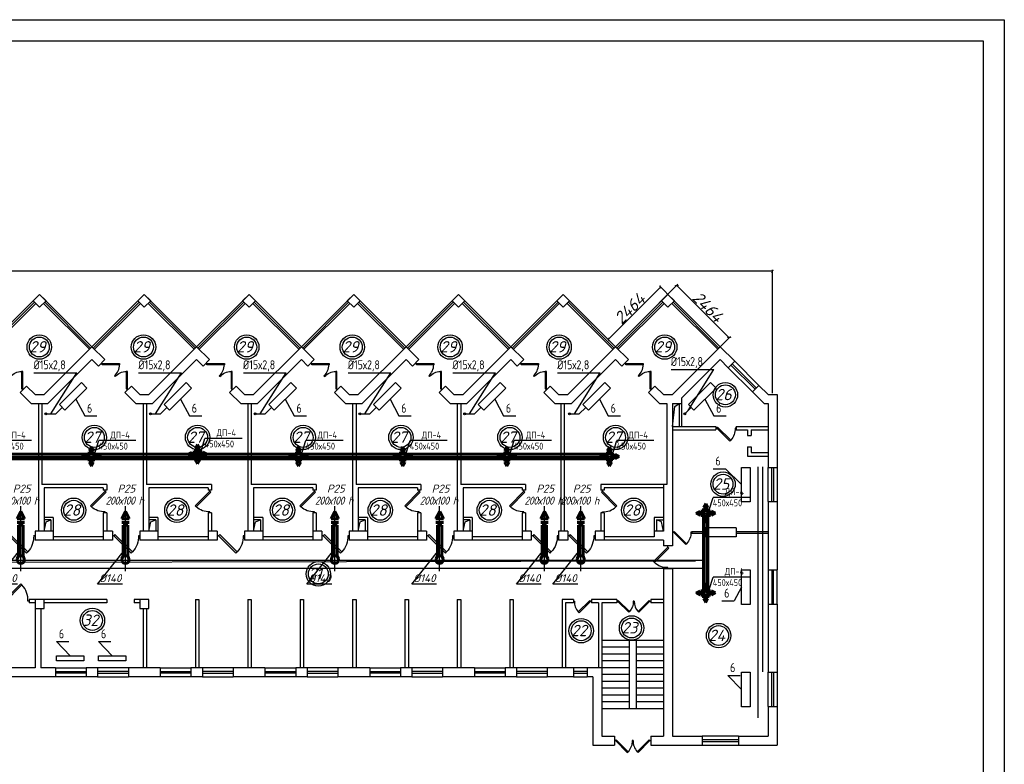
# Model space of a CAD drawing. Header units: millimetres. Extents: x -256102 to 524524, y 9862 to 69256.
# Tile 8 of 33: x -141616 to -108854, y 44482 to 69256. Entities that reach past the tile are written whole.
import ezdxf

# ---------------------------------------------------------------- set-up
doc = ezdxf.new("R2010")
doc.units = ezdxf.units.MM
for name, color, linetype, lineweight in [('Вспомогательные', 8, 'Continuous', 25), ('Размер', 8, 'Continuous', 25), ('Текст', 7, 'Continuous', 13)]:
    doc.layers.add(name, color=color, linetype=linetype, lineweight=lineweight)
doc.layers.add('желтые', color=2, linetype='Continuous')
doc.layers.add('Слой1', color=7, linetype='Continuous')
doc.styles.add('GOST 2.304', font='CS_Gost2304.shx')
doc.styles.get("Standard").update_dxf_attribs({"font": 'isocpeui.ttf'})
doc.styles.add('ГОСТ', font='isocpeur.ttf', dxfattribs={"oblique": 15})
doc.styles.add('Текст', font='cs_gost2304.shx', dxfattribs={"width": 0.8, "height": 3})
doc.dimstyles.new('ISO-25', dxfattribs={"dimtxt": 400, "dimasz": 100, "dimexe": 50, "dimexo": 50, "dimgap": 20, "dimtad": 1, "dimdec": 0, "dimtxsty": 'Standard', "dimblk": 'ARCHTICK', "dimcen": 20, "dimclrd": 1, "dimclre": 1, "dimadec": 0, "dimazin": 0, "dimtfac": 1, "dimtdec": 0, "dimtmove": 0, "dimatfit": 3, "dimldrblk": 'ARCHTICK', "dimfxl": 1, "dimarcsym": 0})

# ---------------------------------------------------------------- blocks, each defined once
blk = doc.blocks.new('jfgjhsdf')
blk.add_hatch(color=1).paths.add_polyline_path([(-593, 731), (-637, 687), (0, 50), (44, 94)])
at = {"color": 1}
for p, q in [((0, 1000), (0, 950)), ((0, 50), (0, 0))]:
    blk.add_line(p, q, dxfattribs=at)
blk.add_lwpolyline([(0, 50), (-637, 687), (-593, 731), (44, 94), (0, 50)], dxfattribs=at)
blk.add_arc((-33, 130), 821, 87.662, 132.9147, dxfattribs=at)
blk = doc.blocks.new('_ArchTick')
at = {"color": 0, "linetype": 'ByBlock', "const_width": 0.15}
blk.add_lwpolyline([(-0.5, -0.5), (0.5, 0.5)], dxfattribs=at)
blk = doc.blocks.new('*D9')
at = {"color": 1, "lineweight": -2, "transparency": 16777216}
for p, q in [((-120334, 59830), (-119712, 60453)), ((-119747, 60417), (-118005, 58675)), ((-118592, 58088), (-117969, 58710))]:
    blk.add_line(p, q, dxfattribs=at)
at = {"layer": 'Defpoints', "color": 0, "transparency": 16777216}
for p in [(-120370, 59795), (-118005, 58675), (-118627, 58052)]:
    blk.add_point(p, dxfattribs=at)
at = {"color": 1, "lineweight": -2, "transparency": 16777216, "xscale": 100, "yscale": 100, "zscale": 100}
for p, rotation in [((-119747, 60417), 135.000000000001), ((-118005, 58675), 315.000000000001)]:
    blk.add_blockref('_ArchTick', p, dxfattribs=dict(at, rotation=rotation))
at = {"color": 0, "transparency": 16777216, "insert": (-118720, 59702), "char_height": 400, "attachment_point": 5, "rotation": 315}
blk.add_mtext('2464', dxfattribs=at)
blk = doc.blocks.new('*D10')
at = {"color": 1, "lineweight": -2, "transparency": 16777216}
for p, q in [((-120291, 60361), (-122033, 58619)), ((-119868, 59938), (-120327, 60396)), ((-121611, 58196), (-122069, 58654))]:
    blk.add_line(p, q, dxfattribs=at)
at = {"layer": 'Defpoints', "color": 0, "transparency": 16777216}
for p in [(-119833, 59903), (-122033, 58619), (-121575, 58160)]:
    blk.add_point(p, dxfattribs=at)
at = {"color": 1, "lineweight": -2, "transparency": 16777216, "xscale": 100, "yscale": 100, "zscale": 100}
for p, rotation in [((-120291, 60361), 45), ((-122033, 58619), 225)]:
    blk.add_blockref('_ArchTick', p, dxfattribs=dict(at, rotation=rotation))
at = {"color": 0, "transparency": 16777216, "insert": (-121318, 59645), "char_height": 400, "attachment_point": 5, "rotation": 45}
blk.add_mtext('2464', dxfattribs=at)
blk = doc.blocks.new('*D19')
at = {"color": 1, "lineweight": -2, "transparency": 16777216}
for p, q in [((-182617, 56275), (-182617, 60934)), ((-116563, 60884), (-182617, 60884)), ((-116563, 56834), (-116563, 60934))]:
    blk.add_line(p, q, dxfattribs=at)
at = {"layer": 'Defpoints', "color": 0, "transparency": 16777216}
for p in [(-182617, 60884), (-116563, 56784), (-182617, 56225)]:
    blk.add_point(p, dxfattribs=at)
at = {"color": 1, "lineweight": -2, "transparency": 16777216, "xscale": 100, "yscale": 100, "zscale": 100, "rotation": 180}
blk.add_blockref('_ArchTick', (-182617, 60884), dxfattribs=at)
at = {"color": 1, "lineweight": -2, "transparency": 16777216, "xscale": 100, "yscale": 100, "zscale": 100}
blk.add_blockref('_ArchTick', (-116563, 60884), dxfattribs=at)
at = {"color": 0, "transparency": 16777216, "insert": (-149590, 61104), "char_height": 400, "attachment_point": 5}
blk.add_mtext('66054', dxfattribs=at)
blk = doc.blocks.new('ОВ1')
for p, q in [((-4744, 65038), (-4744, 66898)), ((-5971, 63476), (-4844, 64904)), ((-4744, 64053), (-4744, 65053)), ((-4880, 63476), (-5971, 63476))]:
    blk.add_line(p, q)
at = {"color": 7, "lineweight": 60}
for p, q in [((-4844, 64720), (-4899, 64597)), ((-4899, 64497), (-4899, 64597)), ((-4589, 64597), (-4644, 64720)), ((-4589, 64497), (-4589, 64597))]:
    blk.add_line(p, q, dxfattribs=at)
blk.add_arc((-4744, 64553), 165, 199.7875, 340.2136, dxfattribs=at)
at = {"layer": 'Слой1', "lineweight": 60}
for p, q in [((-4904, 66346), (-4742, 66670)), ((-4580, 66346), (-4742, 66670)), ((-4580, 66346), (-4904, 66346)), ((-4580, 66185), (-4904, 66185)), ((-4844, 64720), (-4844, 66070)), ((-4844, 66070), (-4644, 66070)), ((-4644, 64720), (-4644, 66070)), ((-4844, 64720), (-4644, 64720))]:
    blk.add_line(p, q, dxfattribs=at)
at = {"layer": 'Размер', "color": 2, "lineweight": -3, "insert": (-4789, 67146), "char_height": 350, "attachment_point": 5, "style": 'ГОСТ'}
blk.add_mtext('{\\W0.9;\\T0.9;200х100 h}', dxfattribs=at)
at = {"layer": 'Текст', "color": 2, "linetype": 'Continuous', "lineweight": 25, "char_height": 350, "attachment_point": 5, "style": 'ГОСТ'}
for s, insert in [('Р25', (-4703, 67674)), ('%%C140', (-5411, 63740))]:
    blk.add_mtext(s, dxfattribs=dict(at, insert=insert))
blk = doc.blocks.new('Решетка')
blk.add_line((-11674, -105678), (-11500, -105129))
at = {"layer": 'желтые', "color": 2, "lineweight": 53}
for p, q in [((-11924, -105578), (-11824, -105404)), ((-11824, -105404), (-11724, -105578)), ((-12248, -105828), (-12074, -105728)), ((-12074, -105928), (-12248, -105828)), ((-12074, -105728), (-12074, -105928)), ((-11724, -105578), (-11924, -105578)), ((-11574, -105728), (-11574, -105928)), ((-11400, -105828), (-11574, -105728)), ((-11574, -105928), (-11400, -105828)), ((-11724, -106078), (-11924, -106078)), ((-11924, -106078), (-11824, -106252)), ((-11824, -106252), (-11724, -106078))]:
    blk.add_line(p, q, dxfattribs=at)
at = {"layer": 'желтые', "color": 8}
blk.add_line((-9872, -105129), (-11500, -105129), dxfattribs=at)
at = {"layer": 'желтые', "color": 251}
for p, q in [((-12074, -105828), (-11574, -105828)), ((-11824, -105678), (-11824, -105578))]:
    blk.add_line(p, q, dxfattribs=at)
at = {"layer": 'желтые', "color": 8, "lineweight": 60}
for p, q in [((-11674, -105678), (-11974, -105678)), ((-11974, -105678), (-11974, -105978)), ((-11674, -105978), (-11674, -105678)), ((-11974, -105978), (-11674, -105978))]:
    blk.add_line(p, q, dxfattribs=at)
at = {"layer": 'Слой1', "lineweight": 50}
blk.add_circle((-11824, -105828), 100, dxfattribs=at)
at = {"layer": 'Текст', "style": 'GOST 2.304'}
for s, p in [('ДП-4', (-10988, -105031)), ('450х450', (-11512, -105521))]:
    blk.add_text(s, height=300, dxfattribs=at).set_placement(p)

msp = doc.modelspace()

# ---------------------------------------------------------------- hatches: boundary and pattern name
h = msp.add_hatch(color=256)
h.dxf.hatch_style = 1
edge = h.paths.add_edge_path()
edge.add_arc((-140748, 56144.1), 32.8, 0, 360)
h = msp.add_hatch(color=256)
h.dxf.hatch_style = 1
edge = h.paths.add_edge_path()
edge.add_arc((-137263.5, 56144.1), 32.8, 0, 360)
h = msp.add_hatch(color=256)
h.dxf.hatch_style = 1
edge = h.paths.add_edge_path()
edge.add_arc((-133779, 56144.1), 32.8, 0, 360)
h = msp.add_hatch(color=256)
h.dxf.hatch_style = 1
edge = h.paths.add_edge_path()
edge.add_arc((-130294.5, 56144.1), 32.8, 0, 360)
h = msp.add_hatch(color=256)
h.dxf.hatch_style = 1
edge = h.paths.add_edge_path()
edge.add_arc((-126810, 56144.1), 32.8, 0, 360)
h = msp.add_hatch(color=256)
h.dxf.hatch_style = 1
edge = h.paths.add_edge_path()
edge.add_arc((-123325.5, 56144.1), 32.8, 0, 360)
h = msp.add_hatch(color=256)
h.dxf.hatch_style = 1
edge = h.paths.add_edge_path()
edge.add_arc((-119485.7, 56144.1), 32.8, 0, 360)

# ---------------------------------------------------------------- linework, layer by layer
for p, q in [((-142696.6, 58374.7), (-140954.3, 60116.9)), ((-139212.1, 58374.7), (-140954.3, 60116.9)), ((-139212.1, 58374.7), (-137469.8, 60116.9)), ((-135727.6, 58374.7), (-137469.8, 60116.9)), ((-135727.6, 58374.7), (-133985.3, 60116.9)), ((-132243.1, 58374.7), (-133985.3, 60116.9)), ((-132243.1, 58374.7), (-130500.8, 60116.9)), ((-128758.6, 58374.7), (-130500.8, 60116.9)), ((-128758.6, 58374.7), (-127016.3, 60116.9)), ((-125274.1, 58374.7), (-127016.3, 60116.9)), ((-125274.1, 58374.7), (-123531.8, 60116.9)), ((-121789.6, 58374.7), (-123531.8, 60116.9)), ((-121789.6, 58374.7), (-120047.3, 60116.9)), ((-118305.1, 58374.7), (-120047.3, 60116.9)), ((-142696.6, 54720.4), (-121991.2, 54720.4)), ((-118789.6, 52833.3), (-118789.6, 50182.7)), ((-181451.2, 51123.6), (-119131.3, 51248.4)), ((-120198.8, 48602.9), (-122244.1, 48602.9)), ((-121335.1, 48602.9), (-121335.1, 46330.4)), ((-121107.8, 48602.9), (-121107.8, 46330.4)), ((-121335.1, 48375.7), (-122244.1, 48375.7)), ((-120198.8, 48375.7), (-121107.8, 48375.7)), ((-121335.1, 48148.4), (-122244.1, 48148.4)), ((-121335.1, 47921.2), (-122244.1, 47921.2)), ((-120198.8, 48148.4), (-121107.8, 48148.4)), ((-120198.8, 47921.2), (-121107.8, 47921.2)), ((-121335.1, 47693.9), (-122244.1, 47693.9)), ((-120198.8, 47693.9), (-121107.8, 47693.9)), ((-121335.1, 47466.7), (-122244.1, 47466.7)), ((-121335.1, 47239.4), (-122244.1, 47239.4)), ((-120198.8, 47466.7), (-121107.8, 47466.7)), ((-120198.8, 47239.4), (-121107.8, 47239.4)), ((-121335.1, 47012.2), (-122244.1, 47012.2)), ((-120198.8, 47012.2), (-121107.8, 47012.2)), ((-121335.1, 46784.9), (-122244.1, 46784.9)), ((-121335.1, 46557.7), (-122244.1, 46557.7)), ((-120198.8, 46784.9), (-121107.8, 46784.9)), ((-120198.8, 46557.7), (-121107.8, 46557.7)), ((-120198.8, 46330.4), (-122244.1, 46330.4))]:
    msp.add_line(p, q)
at = {"color": 1}
for p, q in [((-142653.7, 58331.8), (-141125.7, 59859.8)), ((-142610.9, 58289), (-141082.9, 59817)), ((-139297.8, 58289), (-140825.8, 59817)), ((-139254.9, 58331.8), (-140782.9, 59859.8)), ((-139169.2, 58331.8), (-137641.2, 59859.8)), ((-139126.4, 58289), (-137598.4, 59817)), ((-135813.3, 58289), (-137341.3, 59817)), ((-135770.4, 58331.8), (-137298.4, 59859.8)), ((-135684.7, 58331.8), (-134156.7, 59859.8)), ((-135641.9, 58289), (-134113.9, 59817)), ((-132328.8, 58289), (-133856.8, 59817)), ((-132285.9, 58331.8), (-133813.9, 59859.8)), ((-132200.2, 58331.8), (-130672.2, 59859.8)), ((-132157.4, 58289), (-130629.4, 59817)), ((-128844.3, 58289), (-130372.3, 59817)), ((-128801.4, 58331.8), (-130329.4, 59859.8)), ((-128715.7, 58331.8), (-127187.7, 59859.8)), ((-128672.9, 58289), (-127144.9, 59817)), ((-125359.8, 58289), (-126887.8, 59817)), ((-125316.9, 58331.8), (-126844.9, 59859.8)), ((-125231.2, 58331.8), (-123703.2, 59859.8)), ((-125188.4, 58289), (-123660.4, 59817)), ((-121875.3, 58289), (-123403.3, 59817)), ((-121832.4, 58331.8), (-123360.4, 59859.8)), ((-121746.7, 58331.8), (-120218.7, 59859.8)), ((-121703.9, 58289), (-120175.9, 59817)), ((-118390.8, 58289), (-119918.8, 59817)), ((-118347.9, 58331.8), (-119875.9, 59859.8)), ((-118037.3, 57678.4), (-117233.8, 56874.9)), ((-117951.6, 57764.1), (-117148.1, 56960.6)), ((-117105.3, 57003.5), (-117908.7, 57806.9)), ((-117019.6, 57089.2), (-117823, 57892.6)), ((-116714.3, 53223.7), (-116714.3, 54359.9)), ((-116593.1, 53223.7), (-116593.1, 54359.9)), ((-116532.5, 54359.9), (-116532.5, 53223.7)), ((-116411.3, 54359.9), (-116411.3, 53223.7)), ((-119252, 52231.4), (-118835.3, 52231.4)), ((-119252, 52231.4), (-119252, 52170.8)), ((-119252, 52170.8), (-118835.3, 52170.8)), ((-117774.8, 52231.4), (-116714.3, 52231.4)), ((-117774.8, 52170.8), (-116714.3, 52170.8)), ((-116714.3, 50951.2), (-116714.3, 49814.9)), ((-116593.1, 50951.2), (-116593.1, 49814.9)), ((-116532.5, 49814.9), (-116532.5, 50951.2)), ((-116411.3, 49814.9), (-116411.3, 50951.2)), ((-140424.1, 47693.9), (-139401.5, 47693.9)), ((-140424.1, 47572.7), (-139401.5, 47572.7)), ((-139401.5, 47512.1), (-140424.1, 47512.1)), ((-138000.1, 47693.9), (-139022.7, 47693.9)), ((-138000.1, 47572.7), (-139022.7, 47572.7)), ((-139022.7, 47512.1), (-138000.1, 47512.1)), ((-136939.6, 47693.9), (-135917, 47693.9)), ((-136939.6, 47572.7), (-135917, 47572.7)), ((-135917, 47512.1), (-136939.6, 47512.1)), ((-134515.6, 47693.9), (-135538.2, 47693.9)), ((-134515.6, 47572.7), (-135538.2, 47572.7)), ((-135538.2, 47512.1), (-134515.6, 47512.1)), ((-133455.1, 47693.9), (-132432.5, 47693.9)), ((-133455.1, 47572.7), (-132432.5, 47572.7)), ((-132432.5, 47512.1), (-133455.1, 47512.1)), ((-131031.1, 47693.9), (-132053.7, 47693.9)), ((-131031.1, 47572.7), (-132053.7, 47572.7)), ((-132053.7, 47512.1), (-131031.1, 47512.1)), ((-129970.6, 47693.9), (-128948, 47693.9)), ((-129970.6, 47572.7), (-128948, 47572.7)), ((-128948, 47512.1), (-129970.6, 47512.1)), ((-127546.6, 47693.9), (-128569.2, 47693.9)), ((-127546.6, 47572.7), (-128569.2, 47572.7)), ((-128569.2, 47512.1), (-127546.6, 47512.1)), ((-126486.1, 47693.9), (-125463.5, 47693.9)), ((-126486.1, 47572.7), (-125463.5, 47572.7)), ((-125463.5, 47512.1), (-126486.1, 47512.1)), ((-124062.1, 47693.9), (-125084.7, 47693.9)), ((-124062.1, 47572.7), (-125084.7, 47572.7)), ((-125084.7, 47512.1), (-124062.1, 47512.1)), ((-122736.5, 47693.9), (-123191, 47693.9)), ((-122736.5, 47572.7), (-123191, 47572.7)), ((-123191, 47512.1), (-122736.5, 47512.1)), ((-116714.3, 46406.2), (-116714.3, 47542.4)), ((-116593.1, 46406.2), (-116593.1, 47542.4)), ((-116532.5, 47542.4), (-116532.5, 46406.2)), ((-116411.3, 47542.4), (-116411.3, 46406.2)), ((-139401.5, 47390.9), (-140424.1, 47390.9)), ((-139022.7, 47390.9), (-138000.1, 47390.9)), ((-135917, 47390.9), (-136939.6, 47390.9)), ((-135538.2, 47390.9), (-134515.6, 47390.9)), ((-132432.5, 47390.9), (-133455.1, 47390.9)), ((-132053.7, 47390.9), (-131031.1, 47390.9)), ((-128948, 47390.9), (-129970.6, 47390.9)), ((-128569.2, 47390.9), (-127546.6, 47390.9)), ((-125463.5, 47390.9), (-126486.1, 47390.9)), ((-125084.7, 47390.9), (-124062.1, 47390.9)), ((-123191, 47390.9), (-122736.5, 47390.9)), ((-117699.1, 45421.4), (-118911.1, 45421.4)), ((-117699.1, 45300.2), (-118911.1, 45300.2)), ((-118911.1, 45239.6), (-117699.1, 45239.6)), ((-118911.1, 45118.4), (-117699.1, 45118.4))]:
    msp.add_line(p, q, dxfattribs=at)
at = {"lineweight": 30}
for p, q in [((-140802.8, 56783.9), (-139212.1, 58374.7)), ((-138783.6, 57946.2), (-139212.1, 58374.7)), ((-137318.3, 56783.9), (-135727.6, 58374.7)), ((-135299.1, 57946.2), (-135727.6, 58374.7)), ((-133833.8, 56783.9), (-132243.1, 58374.7)), ((-131814.6, 57946.2), (-132243.1, 58374.7)), ((-130349.3, 56783.9), (-128758.6, 58374.7)), ((-128330.1, 57946.2), (-128758.6, 58374.7)), ((-126864.8, 56783.9), (-125274.1, 58374.7)), ((-124845.6, 57946.2), (-125274.1, 58374.7)), ((-123380.3, 56783.9), (-121789.6, 58374.7)), ((-121361.1, 57946.2), (-121789.6, 58374.7)), ((-119895.8, 56783.9), (-118305.1, 58374.7)), ((-117823, 57892.6), (-118305.1, 58374.7)), ((-140677.3, 56480.9), (-139212.1, 57946.2)), ((-138997.8, 57731.9), (-139212.1, 57946.2)), ((-138997.8, 57731.9), (-138783.6, 57946.2)), ((-137192.8, 56480.9), (-135727.6, 57946.2)), ((-135513.3, 57731.9), (-135727.6, 57946.2)), ((-135513.3, 57731.9), (-135299.1, 57946.2)), ((-133708.3, 56480.9), (-132243.1, 57946.2)), ((-132028.8, 57731.9), (-132243.1, 57946.2)), ((-132028.8, 57731.9), (-131814.6, 57946.2)), ((-130223.8, 56480.9), (-128758.6, 57946.2)), ((-128544.3, 57731.9), (-128758.6, 57946.2)), ((-128544.3, 57731.9), (-128330.1, 57946.2)), ((-126739.3, 56480.9), (-125274.1, 57946.2)), ((-125059.8, 57731.9), (-125274.1, 57946.2)), ((-125059.8, 57731.9), (-124845.6, 57946.2)), ((-123254.8, 56480.9), (-121789.6, 57946.2)), ((-121575.3, 57731.9), (-121789.6, 57946.2)), ((-121575.3, 57731.9), (-121361.1, 57946.2)), ((-119592.8, 56658.4), (-118305.1, 57946.2)), ((-118037.3, 57678.4), (-118305.1, 57946.2)), ((-118037.3, 57678.4), (-117823, 57892.6)), ((-141598.5, 56848.1), (-141384.3, 57062.4)), ((-141105.8, 56783.9), (-141384.3, 57062.4)), ((-138114, 56848.1), (-137899.8, 57062.4)), ((-137621.3, 56783.9), (-137899.8, 57062.4)), ((-134629.5, 56848.1), (-134415.3, 57062.4)), ((-134136.8, 56783.9), (-134415.3, 57062.4)), ((-131145, 56848.1), (-130930.8, 57062.4)), ((-130652.3, 56783.9), (-130930.8, 57062.4)), ((-127660.5, 56848.1), (-127446.3, 57062.4)), ((-127167.8, 56783.9), (-127446.3, 57062.4)), ((-124176, 56848.1), (-123961.8, 57062.4)), ((-123683.3, 56783.9), (-123961.8, 57062.4)), ((-120691.5, 56848.1), (-120477.3, 57062.4)), ((-120198.8, 56783.9), (-120477.3, 57062.4)), ((-117233.8, 56874.9), (-117019.6, 57089.2)), ((-116714.3, 56783.9), (-117019.6, 57089.2)), ((-141231.3, 56480.9), (-141598.5, 56848.1)), ((-141105.8, 56783.9), (-140802.8, 56783.9)), ((-137746.8, 56480.9), (-138114, 56848.1)), ((-137621.3, 56783.9), (-137318.3, 56783.9)), ((-134262.3, 56480.9), (-134629.5, 56848.1)), ((-134136.8, 56783.9), (-133833.8, 56783.9)), ((-130777.8, 56480.9), (-131145, 56848.1)), ((-130652.3, 56783.9), (-130349.3, 56783.9)), ((-127293.3, 56480.9), (-127660.5, 56848.1)), ((-127167.8, 56783.9), (-126864.8, 56783.9)), ((-123808.8, 56480.9), (-124176, 56848.1)), ((-123683.3, 56783.9), (-123380.3, 56783.9)), ((-120324.3, 56480.9), (-120691.5, 56848.1)), ((-120198.8, 56783.9), (-119895.8, 56783.9)), ((-116839.8, 56480.9), (-117233.8, 56874.9)), ((-116714.3, 56783.9), (-116411.3, 56783.9)), ((-116411.3, 56783.9), (-116411.3, 54359.9)), ((-141231.3, 56480.9), (-140677.3, 56480.9)), ((-140992.2, 56480.9), (-140992.2, 52238.9)), ((-140878.6, 56480.9), (-140878.6, 53791.8)), ((-140418.7, 56144.1), (-140204.5, 56358.4)), ((-137746.8, 56480.9), (-137192.8, 56480.9)), ((-137507.7, 56480.9), (-137507.7, 52238.9)), ((-137394.1, 56480.9), (-137394.1, 53791.8)), ((-136934.2, 56144.1), (-136720, 56358.4)), ((-134262.3, 56480.9), (-133708.3, 56480.9)), ((-134023.2, 56480.9), (-134023.2, 52238.9)), ((-133909.6, 56480.9), (-133909.6, 53791.8)), ((-133449.7, 56144.1), (-133235.5, 56358.4)), ((-130777.8, 56480.9), (-130223.8, 56480.9)), ((-130538.7, 56480.9), (-130538.7, 52238.9)), ((-130425.1, 56480.9), (-130425.1, 53791.8)), ((-129965.2, 56144.1), (-129751, 56358.4)), ((-127293.3, 56480.9), (-126739.3, 56480.9)), ((-127054.2, 56480.9), (-127054.2, 52238.9)), ((-126940.6, 56480.9), (-126940.6, 53791.8)), ((-126480.7, 56144.1), (-126266.5, 56358.4)), ((-123808.8, 56480.9), (-123254.8, 56480.9)), ((-123607.6, 56480.9), (-123607.6, 52238.9)), ((-123494, 56480.9), (-123494, 52238.9)), ((-122996.2, 56144.1), (-122782, 56358.4)), ((-120324.3, 56480.9), (-120085.2, 56480.9)), ((-120085.2, 56480.9), (-120085.2, 53791.8)), ((-119895.8, 56480.9), (-119895.8, 51746.6)), ((-119895.8, 56480.9), (-119592.8, 56480.9)), ((-119668.6, 56480.9), (-119668.6, 55723.4)), ((-119592.8, 56658.4), (-119592.8, 55723.4)), ((-119485.7, 56144.1), (-119271.5, 56358.4)), ((-116839.8, 56480.9), (-116714.3, 56480.9)), ((-116714.3, 56480.9), (-116714.3, 54359.9)), ((-140748, 56144.1), (-140418.7, 56144.1)), ((-137263.5, 56144.1), (-136934.2, 56144.1)), ((-133779, 56144.1), (-133449.7, 56144.1)), ((-130294.5, 56144.1), (-129965.2, 56144.1)), ((-126810, 56144.1), (-126480.7, 56144.1)), ((-123325.5, 56144.1), (-122996.2, 56144.1)), ((-119895.8, 55723.4), (-118456.6, 55723.4)), ((-118456.6, 55723.4), (-118456.6, 55609.8)), ((-117774.8, 55723.4), (-116714.3, 55723.4)), ((-117774.8, 55723.4), (-117774.8, 55609.8)), ((-119895.8, 55609.8), (-118456.6, 55609.8)), ((-117774.8, 55609.8), (-117396.1, 55609.8)), ((-117396.1, 55609.8), (-117396.1, 55420.4)), ((-117396.1, 55420.4), (-117282.5, 55420.4)), ((-117282.5, 55609.8), (-116714.3, 55609.8)), ((-117282.5, 55609.8), (-117282.5, 55420.4)), ((-117396.1, 55041.7), (-117396.1, 54738.7)), ((-117396.1, 55041.7), (-117282.5, 55041.7)), ((-117282.5, 55041.7), (-117282.5, 54852.3)), ((-117396.1, 54738.7), (-116714.3, 54738.7)), ((-117282.5, 54852.3), (-116714.3, 54852.3)), ((-117058.8, 54377.5), (-117058.8, 46025.7)), ((-116898.5, 54377.5), (-116898.5, 47560)), ((-116714.3, 54359.9), (-116411.3, 54359.9)), ((-138719.7, 53791.8), (-140878.6, 53791.8)), ((-138719.7, 53791.8), (-138719.7, 53602.4)), ((-135235.2, 53791.8), (-137394.1, 53791.8)), ((-135235.2, 53791.8), (-135235.2, 53602.4)), ((-131750.7, 53791.8), (-133909.6, 53791.8)), ((-131750.7, 53791.8), (-131750.7, 53602.4)), ((-128266.2, 53791.8), (-130425.1, 53791.8)), ((-128266.2, 53791.8), (-128266.2, 53602.4)), ((-124781.7, 53791.8), (-126940.6, 53791.8)), ((-124781.7, 53791.8), (-124781.7, 53602.4)), ((-122282, 53791.8), (-122282, 53602.4)), ((-120085.2, 53791.8), (-122282, 53791.8)), ((-120198.8, 53791.8), (-120198.8, 52238.9)), ((-140802.8, 53678.2), (-140802.8, 52238.9)), ((-138833.3, 53678.2), (-140802.8, 53678.2)), ((-138833.3, 53678.2), (-138833.3, 53602.4)), ((-138719.7, 53602.4), (-138833.3, 53602.4)), ((-137318.3, 53678.2), (-137318.3, 52238.9)), ((-135348.8, 53678.2), (-137318.3, 53678.2)), ((-135348.8, 53678.2), (-135348.8, 53602.4)), ((-135235.2, 53602.4), (-135348.8, 53602.4)), ((-133833.8, 53678.2), (-133833.8, 52238.9)), ((-131864.3, 53678.2), (-133833.8, 53678.2)), ((-131864.3, 53678.2), (-131864.3, 53602.4)), ((-131750.7, 53602.4), (-131864.3, 53602.4)), ((-128379.8, 53678.2), (-130349.3, 53678.2)), ((-130349.3, 53678.2), (-130349.3, 52238.9)), ((-128379.8, 53678.2), (-128379.8, 53602.4)), ((-128266.2, 53602.4), (-128379.8, 53602.4)), ((-126864.8, 53678.2), (-126864.8, 52238.9)), ((-124895.3, 53678.2), (-126864.8, 53678.2)), ((-124895.3, 53678.2), (-124895.3, 53602.4)), ((-124781.7, 53602.4), (-124895.3, 53602.4)), ((-122168.3, 53602.4), (-122282, 53602.4)), ((-122168.3, 53678.2), (-122168.3, 53602.4)), ((-120198.8, 53678.2), (-122168.3, 53678.2)), ((-116714.3, 53223.7), (-116714.3, 50951.2)), ((-116714.3, 53223.7), (-116411.3, 53223.7)), ((-116411.3, 53223.7), (-116411.3, 50951.2)), ((-138833.3, 52844.9), (-138833.3, 51935.9)), ((-138719.7, 52844.9), (-138833.3, 52844.9)), ((-138719.7, 52844.9), (-138719.7, 52238.9)), ((-135348.8, 52844.9), (-135348.8, 51935.9)), ((-135235.2, 52844.9), (-135348.8, 52844.9)), ((-135235.2, 52844.9), (-135235.2, 52238.9)), ((-131864.3, 52844.9), (-131864.3, 51935.9)), ((-131750.7, 52844.9), (-131864.3, 52844.9)), ((-131750.7, 52844.9), (-131750.7, 52238.9)), ((-128266.2, 52844.9), (-128379.8, 52844.9)), ((-128379.8, 52844.9), (-128379.8, 51935.9)), ((-128266.2, 52844.9), (-128266.2, 52238.9)), ((-124895.3, 52844.9), (-124895.3, 51935.9)), ((-124781.7, 52844.9), (-124895.3, 52844.9)), ((-124781.7, 52844.9), (-124781.7, 52238.9)), ((-122168.3, 52844.9), (-122282, 52844.9)), ((-122282, 52844.9), (-122282, 52238.9)), ((-122168.3, 52844.9), (-122168.3, 51935.9)), ((-140499.8, 52693.4), (-140802.8, 52693.4)), ((-140575.6, 52617.7), (-140802.8, 52617.7)), ((-140575.6, 52617.7), (-140575.6, 52238.9)), ((-140499.8, 52693.4), (-140499.8, 51935.9)), ((-137015.3, 52693.4), (-137318.3, 52693.4)), ((-137091.1, 52617.7), (-137318.3, 52617.7)), ((-137091.1, 52617.7), (-137091.1, 52238.9)), ((-137015.3, 52693.4), (-137015.3, 51935.9)), ((-133530.8, 52693.4), (-133833.8, 52693.4)), ((-133606.6, 52617.7), (-133833.8, 52617.7)), ((-133606.6, 52617.7), (-133606.6, 52238.9)), ((-133530.8, 52693.4), (-133530.8, 51935.9)), ((-130046.3, 52693.4), (-130349.3, 52693.4)), ((-130122.1, 52617.7), (-130349.3, 52617.7)), ((-130122.1, 52617.7), (-130122.1, 52238.9)), ((-130046.3, 52693.4), (-130046.3, 51935.9)), ((-126561.8, 52693.4), (-126864.8, 52693.4)), ((-126637.6, 52617.7), (-126864.8, 52617.7)), ((-126637.6, 52617.7), (-126637.6, 52238.9)), ((-126561.8, 52693.4), (-126561.8, 51935.9)), ((-120198.8, 52693.4), (-120501.8, 52693.4)), ((-120501.8, 52693.4), (-120501.8, 52049.6)), ((-120426.1, 52617.7), (-120198.8, 52617.7)), ((-120426.1, 52617.7), (-120426.1, 52238.9)), ((-141105.8, 52238.9), (-141105.8, 51935.9)), ((-140499.8, 52238.9), (-141105.8, 52238.9)), ((-138530.3, 52238.9), (-138833.3, 52238.9)), ((-138530.3, 52238.9), (-138530.3, 51935.9)), ((-137621.3, 52238.9), (-137621.3, 51935.9)), ((-137015.3, 52238.9), (-137621.3, 52238.9)), ((-135045.8, 52238.9), (-135348.8, 52238.9)), ((-135045.8, 52238.9), (-135045.8, 51935.9)), ((-134136.8, 52238.9), (-134136.8, 51935.9)), ((-133530.8, 52238.9), (-134136.8, 52238.9)), ((-131561.3, 52238.9), (-131864.3, 52238.9)), ((-131561.3, 52238.9), (-131561.3, 51935.9)), ((-130046.3, 52238.9), (-130652.3, 52238.9)), ((-130652.3, 52238.9), (-130652.3, 51935.9)), ((-128076.8, 52238.9), (-128379.8, 52238.9)), ((-128076.8, 52238.9), (-128076.8, 51935.9)), ((-127167.8, 52238.9), (-127167.8, 51935.9)), ((-126561.8, 52238.9), (-127167.8, 52238.9)), ((-124592.3, 52238.9), (-124895.3, 52238.9)), ((-124592.3, 52238.9), (-124592.3, 51935.9)), ((-123380.3, 52238.9), (-123683.3, 52238.9)), ((-123683.3, 52238.9), (-123683.3, 51935.9)), ((-123380.3, 52238.9), (-123380.3, 51935.9)), ((-122168.3, 52238.9), (-122471.3, 52238.9)), ((-122471.3, 52238.9), (-122471.3, 51935.9)), ((-120198.8, 52238.9), (-120501.8, 52238.9)), ((-118835.3, 52352.6), (-118835.3, 52049.6)), ((-117774.8, 52352.6), (-118835.3, 52352.6)), ((-117774.8, 52352.6), (-117774.8, 52049.6)), ((-138530.3, 51935.9), (-141105.8, 51935.9)), ((-138833.3, 52049.6), (-140499.8, 52049.6)), ((-135045.8, 51935.9), (-137621.3, 51935.9)), ((-135348.8, 52049.6), (-137015.3, 52049.6)), ((-131561.3, 51935.9), (-134136.8, 51935.9)), ((-131864.3, 52049.6), (-133530.8, 52049.6)), ((-128076.8, 51935.9), (-130652.3, 51935.9)), ((-128379.8, 52049.6), (-130046.3, 52049.6)), ((-124592.3, 51935.9), (-127167.8, 51935.9)), ((-124895.3, 52049.6), (-126561.8, 52049.6)), ((-123380.3, 51935.9), (-123683.3, 51935.9)), ((-120198.8, 51935.9), (-122471.3, 51935.9)), ((-120501.8, 52049.6), (-122168.3, 52049.6)), ((-120198.8, 51935.9), (-120198.8, 51746.6)), ((-117774.8, 52049.6), (-118835.3, 52049.6)), ((-119895.8, 51746.6), (-120198.8, 51746.6)), ((-157522.7, 51272.4), (-118865.3, 51272.4)), ((-180781.4, 51005.4), (-118865.3, 51005.4)), ((-120198.8, 50989.1), (-120198.8, 45421.4)), ((-119895.8, 50989.1), (-120198.8, 50989.1)), ((-119895.8, 50989.1), (-119895.8, 45421.4)), ((-116714.3, 50951.2), (-116411.3, 50951.2)), ((-138719.7, 49966.4), (-141295.2, 49966.4)), ((-141105.8, 49852.8), (-141295.2, 49852.8)), ((-138719.7, 49852.8), (-140802.8, 49852.8)), ((-137318.3, 49966.4), (-137810.7, 49966.4)), ((-137621.3, 49852.8), (-137810.7, 49852.8)), ((-135765.5, 49966.4), (-135765.5, 47693.9)), ((-135765.5, 49966.4), (-135651.8, 49966.4)), ((-135651.8, 49966.4), (-135651.8, 47693.9)), ((-134023.2, 49966.4), (-133909.6, 49966.4)), ((-134023.2, 49966.4), (-134023.2, 47693.9)), ((-133909.6, 49966.4), (-133909.6, 47693.9)), ((-132281, 49966.4), (-132281, 47693.9)), ((-132281, 49966.4), (-132167.3, 49966.4)), ((-132167.3, 49966.4), (-132167.3, 47693.9)), ((-130538.7, 49966.4), (-130538.7, 47693.9)), ((-130538.7, 49966.4), (-130425.1, 49966.4)), ((-130425.1, 49966.4), (-130425.1, 47693.9)), ((-128796.5, 49966.4), (-128682.8, 49966.4)), ((-128796.5, 49966.4), (-128796.5, 47693.9)), ((-128682.8, 49966.4), (-128682.8, 47693.9)), ((-127054.2, 49966.4), (-127054.2, 47693.9)), ((-127054.2, 49966.4), (-126940.6, 49966.4)), ((-126940.6, 49966.4), (-126940.6, 47693.9)), ((-125312, 49966.4), (-125198.3, 49966.4)), ((-125312, 49966.4), (-125312, 47693.9)), ((-125198.3, 49966.4), (-125198.3, 47693.9)), ((-123569.7, 49966.4), (-123569.7, 47693.9)), ((-123191, 49966.4), (-123569.7, 49966.4)), ((-123456.1, 49852.8), (-123456.1, 47693.9)), ((-123191, 49852.8), (-123456.1, 49852.8)), ((-123191, 49966.4), (-123191, 49852.8)), ((-121751.7, 49966.4), (-122585, 49966.4)), ((-122585, 49966.4), (-122585, 49852.8)), ((-122357.7, 49852.8), (-122585, 49852.8)), ((-122357.7, 49852.8), (-122357.7, 47693.9)), ((-122244.1, 49852.8), (-122244.1, 45421.4)), ((-121751.7, 49852.8), (-122244.1, 49852.8)), ((-121751.7, 49966.4), (-121751.7, 49852.8)), ((-120198.8, 49966.4), (-120615.5, 49966.4)), ((-120615.5, 49966.4), (-120615.5, 49852.8)), ((-120198.8, 49852.8), (-120615.5, 49852.8)), ((-116714.3, 49814.9), (-116714.3, 47542.4)), ((-116714.3, 49814.9), (-116411.3, 49814.9)), ((-116411.3, 49814.9), (-116411.3, 47542.4)), ((-141105.8, 49663.4), (-141105.8, 47693.9)), ((-140916.5, 49663.4), (-140916.5, 47693.9)), ((-137507.7, 49663.4), (-137507.7, 47693.9)), ((-137394.1, 49663.4), (-137394.1, 47693.9)), ((-141105.8, 47693.9), (-142014.8, 47693.9)), ((-140424.1, 47693.9), (-140916.5, 47693.9)), ((-140424.1, 47693.9), (-140424.1, 47390.9)), ((-139022.7, 47693.9), (-139401.5, 47693.9)), ((-139401.5, 47693.9), (-139401.5, 47390.9)), ((-139022.7, 47693.9), (-139022.7, 47390.9)), ((-136939.6, 47693.9), (-138000.1, 47693.9)), ((-138000.1, 47693.9), (-138000.1, 47390.9)), ((-136939.6, 47693.9), (-136939.6, 47390.9)), ((-135538.2, 47693.9), (-135917, 47693.9)), ((-135917, 47693.9), (-135917, 47390.9)), ((-135538.2, 47693.9), (-135538.2, 47390.9)), ((-133455.1, 47693.9), (-134515.6, 47693.9)), ((-134515.6, 47693.9), (-134515.6, 47390.9)), ((-133455.1, 47693.9), (-133455.1, 47390.9)), ((-132053.7, 47693.9), (-132432.5, 47693.9)), ((-132432.5, 47693.9), (-132432.5, 47390.9)), ((-132053.7, 47693.9), (-132053.7, 47390.9)), ((-129970.6, 47693.9), (-131031.1, 47693.9)), ((-131031.1, 47693.9), (-131031.1, 47390.9)), ((-129970.6, 47693.9), (-129970.6, 47390.9)), ((-128569.2, 47693.9), (-128948, 47693.9)), ((-128948, 47693.9), (-128948, 47390.9)), ((-128569.2, 47693.9), (-128569.2, 47390.9)), ((-126486.1, 47693.9), (-127546.6, 47693.9)), ((-127546.6, 47693.9), (-127546.6, 47390.9)), ((-126486.1, 47693.9), (-126486.1, 47390.9)), ((-125084.7, 47693.9), (-125463.5, 47693.9)), ((-125463.5, 47693.9), (-125463.5, 47390.9)), ((-125084.7, 47693.9), (-125084.7, 47390.9)), ((-123191, 47693.9), (-124062.1, 47693.9)), ((-124062.1, 47693.9), (-124062.1, 47390.9)), ((-123191, 47693.9), (-123191, 47390.9)), ((-122736.5, 47693.9), (-122736.5, 47390.9)), ((-122244.1, 47693.9), (-122736.5, 47693.9)), ((-116714.3, 47542.4), (-116411.3, 47542.4)), ((-140424.1, 47390.9), (-142014.8, 47390.9)), ((-139022.7, 47390.9), (-139401.5, 47390.9)), ((-136939.6, 47390.9), (-138000.1, 47390.9)), ((-135538.2, 47390.9), (-135917, 47390.9)), ((-133455.1, 47390.9), (-134515.6, 47390.9)), ((-132053.7, 47390.9), (-132432.5, 47390.9)), ((-129970.6, 47390.9), (-131031.1, 47390.9)), ((-128569.2, 47390.9), (-128948, 47390.9)), ((-126486.1, 47390.9), (-127546.6, 47390.9)), ((-125084.7, 47390.9), (-125463.5, 47390.9)), ((-123191, 47390.9), (-124062.1, 47390.9)), ((-122547.1, 47390.9), (-122736.5, 47390.9)), ((-122547.1, 47390.9), (-122547.1, 45118.4)), ((-116714.3, 46406.2), (-116714.3, 45421.4)), ((-116714.3, 46406.2), (-116411.3, 46406.2)), ((-116411.3, 46406.2), (-116411.3, 45118.4)), ((-122244.1, 45421.4), (-121827.5, 45421.4)), ((-121827.5, 45421.4), (-121827.5, 45118.4)), ((-120615.5, 45421.4), (-120615.5, 45118.4)), ((-120615.5, 45421.4), (-120198.8, 45421.4)), ((-119895.8, 45421.4), (-118911.1, 45421.4)), ((-118911.1, 45421.4), (-118911.1, 45118.4)), ((-117699.1, 45421.4), (-116714.3, 45421.4)), ((-117699.1, 45421.4), (-117699.1, 45118.4)), ((-122547.1, 45118.4), (-121827.5, 45118.4)), ((-120615.5, 45118.4), (-118911.1, 45118.4)), ((-117699.1, 45118.4), (-116411.3, 45118.4))]:
    msp.add_line(p, q, dxfattribs=at)
at = {"lineweight": 60}
for p, q in [((-142696.6, 54796.2), (-121991.2, 54796.2)), ((-142696.6, 54644.7), (-121991.2, 54644.7)), ((-118865.3, 52833.3), (-118865.3, 50182.7)), ((-118713.8, 52833.3), (-118713.8, 50182.7))]:
    msp.add_line(p, q, dxfattribs=at)
for points in [[(-192845.6, 69255.7), (-108854, 69255.7), (-108854, 9861.7), (-192845.6, 9861.7), (-192845.6, 69255.7)], [(-119895.8, 55723.4), (-119813.2, 56383.8), (-119668.6, 56480.9)], [(-140802.8, 52238.9), (-140736, 52550.8), (-140575.6, 52617.7)], [(-137318.3, 52238.9), (-137251.5, 52550.8), (-137091.1, 52617.7)], [(-133833.8, 52238.9), (-133767, 52550.8), (-133606.6, 52617.7)], [(-130349.3, 52238.9), (-130282.5, 52550.8), (-130122.1, 52617.7)], [(-126864.8, 52238.9), (-126798, 52550.8), (-126637.6, 52617.7)], [(-120198.8, 52238.9), (-120265.6, 52550.8), (-120426.1, 52617.7)]]:
    msp.add_lwpolyline(points)
msp.add_lwpolyline([(-190845.8, 68555.8), (-109554, 68555.8), (-109554, 10561.6), (-190845.8, 10561.6)], close=True)
at = {"lineweight": 30}
for points in [[(-141168.6, 59902.7), (-140954.3, 60116.9), (-140740.1, 59902.7), (-140954.3, 59688.4)], [(-137684.1, 59902.7), (-137469.8, 60116.9), (-137255.6, 59902.7), (-137469.8, 59688.4)], [(-134199.6, 59902.7), (-133985.3, 60116.9), (-133771.1, 59902.7), (-133985.3, 59688.4)], [(-130715.1, 59902.7), (-130500.8, 60116.9), (-130286.6, 59902.7), (-130500.8, 59688.4)], [(-127230.6, 59902.7), (-127016.3, 60116.9), (-126802.1, 59902.7), (-127016.3, 59688.4)], [(-123746.1, 59902.7), (-123531.8, 60116.9), (-123317.6, 59902.7), (-123531.8, 59688.4)], [(-120261.6, 59902.7), (-120047.3, 60116.9), (-119833.1, 59902.7), (-120047.3, 59688.4)], [(-139563.6, 57182.8), (-140296.3, 56450.2), (-140112.7, 56266.6), (-139380, 56999.2)], [(-136079.1, 57182.8), (-136811.8, 56450.2), (-136628.2, 56266.6), (-135895.5, 56999.2)], [(-132594.6, 57182.8), (-133327.3, 56450.2), (-133143.7, 56266.6), (-132411, 56999.2)], [(-129110.1, 57182.8), (-129842.8, 56450.2), (-129659.2, 56266.6), (-128926.5, 56999.2)], [(-125625.6, 57182.8), (-126358.3, 56450.2), (-126174.7, 56266.6), (-125442, 56999.2)], [(-122141.1, 57182.8), (-122873.8, 56450.2), (-122690.2, 56266.6), (-121957.5, 56999.2)], [(-118630.6, 57182.8), (-119363.3, 56450.2), (-119179.7, 56266.6), (-118447.1, 56999.2)], [(-117603.1, 54359.9), (-117314.7, 54359.9), (-117314.7, 53212.9), (-117603.1, 53212.9)], [(-117603.1, 50951.2), (-117314.7, 50951.2), (-117314.7, 49804.1), (-117603.1, 49804.1)], [(-141105.8, 49663.4), (-140802.8, 49663.4), (-140802.8, 49966.4), (-141105.8, 49966.4)], [(-137621.3, 49663.4), (-137318.3, 49663.4), (-137318.3, 49966.4), (-137621.3, 49966.4)], [(-140393.7, 48093.2), (-139480.5, 48093.2), (-139480.5, 47919.9), (-140393.7, 47919.9)], [(-138992.3, 48093.2), (-138079.1, 48093.2), (-138079.1, 47919.9), (-138992.3, 47919.9)], [(-117603.1, 47542.4), (-117314.7, 47542.4), (-117314.7, 46395.4), (-117603.1, 46395.4)]]:
    msp.add_lwpolyline(points, close=True, dxfattribs=at)
for points in [[(-141295.2, 49966.4), (-141295.2, 49852.8)], [(-138719.7, 49966.4), (-138719.7, 49852.8)], [(-137810.7, 49966.4), (-137810.7, 49852.8)]]:
    msp.add_lwpolyline(points, dxfattribs=at)
at = {"color": 1}
for centre, radius in [((-140963.2, 58365.2), 406.8), ((-140963.2, 58365.2), 331), ((-137496.9, 58365.2), 406.8), ((-137496.9, 58365.2), 331), ((-134061.5, 58365.2), 406.8), ((-134061.5, 58365.2), 331), ((-130550.2, 58365.2), 406.8), ((-130550.2, 58365.2), 331), ((-127295, 58365.2), 406.8), ((-127295, 58365.2), 331), ((-123668, 58365.2), 406.8), ((-123668, 58365.2), 331), ((-120154.1, 58365.2), 406.8), ((-120154.1, 58365.2), 331), ((-118134.5, 56776.3), 406.8), ((-118134.5, 56776.3), 331), ((-139131.7, 55358.1), 406.8), ((-135696.3, 55358.1), 406.8), ((-132185.1, 55358.1), 406.8), ((-128929.8, 55358.1), 406.8), ((-125302.9, 55358.1), 406.8), ((-121788.9, 55358.1), 406.8), ((-139131.7, 55358.1), 331), ((-135696.3, 55358.1), 331), ((-132185.1, 55358.1), 331), ((-128929.8, 55358.1), 331), ((-125302.9, 55358.1), 331), ((-121788.9, 55358.1), 331), ((-118212.7, 53801.8), 406.8), ((-118212.7, 53801.8), 331), ((-139820, 52934.4), 406.8), ((-139820, 52934.4), 331), ((-136384.5, 52934.4), 406.8), ((-136384.5, 52934.4), 331), ((-132873.3, 52934.4), 406.8), ((-132873.3, 52934.4), 331), ((-129618.1, 52934.4), 406.8), ((-129618.1, 52934.4), 331), ((-125991.1, 52934.4), 406.8), ((-125991.1, 52934.4), 331), ((-121182.7, 52934.4), 406.8), ((-121182.7, 52934.4), 331), ((-131678.7, 50817.4), 406.8), ((-131678.7, 50817.4), 331), ((-139195.5, 49268.2), 406.8), ((-139195.5, 49268.2), 331), ((-122933.4, 48926.5), 406.8), ((-122933.4, 48926.5), 331), ((-121256.1, 49017.9), 406.8), ((-121256.1, 49017.9), 331), ((-118360.1, 48765.1), 406.8), ((-118360.1, 48765.1), 331)]:
    msp.add_circle(centre, radius, dxfattribs=at)
for centre in [(-140748, 56144.1), (-137263.5, 56144.1), (-133779, 56144.1), (-130294.5, 56144.1), (-126810, 56144.1), (-123325.5, 56144.1), (-119485.7, 56144.1)]:
    msp.add_circle(centre, 32.8)
at = {"layer": 'Вспомогательные', "color": 0, "lineweight": -3}
for p, q in [((-141142.7, 57510.1), (-139718.6, 57510.1)), ((-140583.4, 56144.1), (-139718.6, 57510.1)), ((-137658.2, 57510.1), (-136234.1, 57510.1)), ((-137098.9, 56144.1), (-136234.1, 57510.1)), ((-134173.7, 57510.1), (-132749.6, 57510.1)), ((-133614.4, 56144.1), (-132749.6, 57510.1)), ((-130689.2, 57510.1), (-129265.1, 57510.1)), ((-130129.9, 56144.1), (-129265.1, 57510.1)), ((-127204.7, 57510.1), (-125780.6, 57510.1)), ((-126645.4, 56144.1), (-125780.6, 57510.1)), ((-123720.2, 57510.1), (-122296.1, 57510.1)), ((-123160.9, 56144.1), (-122296.1, 57510.1)), ((-119937.9, 57617.3), (-118513.8, 57617.3)), ((-119378.6, 56251.3), (-118513.8, 57617.3)), ((-139746.4, 56632.9), (-139453.9, 56071.5)), ((-136261.9, 56632.9), (-135969.4, 56071.5)), ((-132777.4, 56632.9), (-132484.9, 56071.5)), ((-129292.9, 56632.9), (-129000.4, 56071.5)), ((-125808.4, 56632.9), (-125515.9, 56071.5)), ((-122323.9, 56632.9), (-122031.4, 56071.5)), ((-118813.4, 56632.9), (-118520.9, 56071.5)), ((-139453.9, 56071.5), (-139045.2, 56071.5)), ((-135969.4, 56071.5), (-135560.7, 56071.5)), ((-132484.9, 56071.5), (-132076.2, 56071.5)), ((-129000.4, 56071.5), (-128591.7, 56071.5)), ((-125515.9, 56071.5), (-125107.2, 56071.5)), ((-122031.4, 56071.5), (-121622.7, 56071.5)), ((-118520.9, 56071.5), (-118112.2, 56071.5)), ((-118545.2, 54314), (-118136.5, 54314)), ((-117603.1, 53786.4), (-118136.5, 54314)), ((-117603.1, 50377.7), (-117846, 49919.6)), ((-118254.7, 49919.6), (-117846, 49919.6)), ((-139937.1, 48093.2), (-140391, 48565.1)), ((-140391, 48565.1), (-139982.3, 48565.1)), ((-138535.7, 48093.2), (-138989.6, 48565.1)), ((-138989.6, 48565.1), (-138580.9, 48565.1)), ((-117603.1, 46968.9), (-118057, 47440.8)), ((-118057, 47440.8), (-117648.3, 47440.8))]:
    msp.add_line(p, q, dxfattribs=at)

# ---------------------------------------------------------------- block references
for p, xscale, yscale, zscale, rotation in [((-138890.7, 57839), 0.6409615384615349, 0.6409615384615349, 0.6409615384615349, 225.0000000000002), ((-135406.2, 57839), 0.6409615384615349, 0.6409615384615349, 0.6409615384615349, 225.0000000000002), ((-131921.7, 57839), 0.6409615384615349, 0.6409615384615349, 0.6409615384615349, 225.0000000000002), ((-128437.2, 57839), 0.6409615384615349, 0.6409615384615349, 0.6409615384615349, 225.0000000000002), ((-124952.7, 57839), 0.6409615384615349, 0.6409615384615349, 0.6409615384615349, 225.0000000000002), ((-121468.2, 57839), 0.6409615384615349, 0.6409615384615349, 0.6409615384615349, 225.0000000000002), ((-141491.4, 56955.2), -0.6409615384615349, 0.6409615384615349, 0.6409615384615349, 45.00000000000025), ((-138006.9, 56955.2), -0.6409615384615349, 0.6409615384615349, 0.6409615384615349, 45.00000000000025), ((-134522.4, 56955.2), -0.6409615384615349, 0.6409615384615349, 0.6409615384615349, 45.00000000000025), ((-131037.9, 56955.2), -0.6409615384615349, 0.6409615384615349, 0.6409615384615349, 45.00000000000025), ((-127553.4, 56955.2), -0.6409615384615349, 0.6409615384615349, 0.6409615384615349, 45.00000000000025), ((-124068.9, 56955.2), -0.6409615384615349, 0.6409615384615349, 0.6409615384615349, 45.00000000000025), ((-120584.4, 56955.2), -0.6409615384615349, 0.6409615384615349, 0.6409615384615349, 45.00000000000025), ((-118456.6, 55666.6), -0.6817500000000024, 0.6817500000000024, 0.6817500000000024, 270), ((-138776.5, 53602.4), -0.7575, 0.7575, 0.7575, 180), ((-135292, 53602.4), -0.7575, 0.7575, 0.7575, 180), ((-131807.5, 53602.4), -0.7575, 0.7575, 0.7575, 180), ((-128323, 53602.4), -0.7575, 0.7575, 0.7575, 180), ((-124838.5, 53602.4), -0.7575, 0.7575, 0.7575, 180), ((-122225.2, 53602.4), 0.7575, 0.7575, 0.7575, 180), ((-142014.8, 52087.4), -0.9089999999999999, 0.9089999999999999, 0.9089999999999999, 270), ((-138530.3, 52087.4), -0.9089999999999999, 0.9089999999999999, 0.9089999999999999, 270), ((-135045.8, 52087.4), -0.9089999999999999, 0.9089999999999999, 0.9089999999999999, 270), ((-131561.3, 52087.4), -0.9089999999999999, 0.9089999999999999, 0.9089999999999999, 270), ((-128076.8, 52087.4), -0.9089999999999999, 0.9089999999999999, 0.9089999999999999, 270), ((-124592.3, 52087.4), -0.9089999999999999, 0.9089999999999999, 0.9089999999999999, 270), ((-123380.3, 52087.4), -0.9089999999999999, 0.9089999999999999, 0.9089999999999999, 270), ((-119895.8, 52201.1), -0.6438749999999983, 0.6438749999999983, 0.6438749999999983, 270), ((-120047.3, 51746.6), -0.7574999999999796, 0.7574999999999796, 0.7574999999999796, 180), ((-142204.2, 49909.6), 0.9089999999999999, 0.9089999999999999, 0.9089999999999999, 270), ((-122585, 49909.6), 0.6060000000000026, 0.6060000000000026, 0.6060000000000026, 90), ((-121751.7, 49909.6), -0.5826923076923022, 0.5826923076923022, 0.5826923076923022, 270), ((-120615.5, 49909.6), 0.5826923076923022, 0.5826923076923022, 0.5826923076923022, 90), ((-121827.5, 45269.9), -0.621538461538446, 0.621538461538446, 0.621538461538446, 270), ((-120615.5, 45269.9), 0.621538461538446, 0.621538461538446, 0.621538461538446, 90)]:
    msp.add_blockref('jfgjhsdf', p, dxfattribs=dict(xscale=xscale, yscale=yscale, zscale=zscale, rotation=rotation))
at = {"xscale": 0.7575, "yscale": 0.7575, "zscale": 0.7575}
for name, p in [('Решетка', (-133739.7, 134885.4)), ('Решетка', (-130273.7, 134885.4)), ('Решетка', (-126739.5, 134961.1)), ('Решетка', (-123379.7, 134885.4)), ('Решетка', (-119913.9, 134885.4)), ('Решетка', (-116448.1, 134885.4)), ('Решетка', (-113034.4, 134885.4)), ('ОВ1', (-137987.7, 2391.5)), ('ОВ1', (-134503.2, 2391.5)), ('ОВ1', (-127534.2, 2391.5)), ('ОВ1', (-124049.7, 2391.5)), ('ОВ1', (-120565.2, 2391.5)), ('ОВ1', (-119353.2, 2391.5)), ('Решетка', (-109832.7, 132998.2)), ('Решетка', (-109832.7, 130347.6))]:
    msp.add_blockref(name, p, dxfattribs=at)

# ---------------------------------------------------------------- texts
at = {"color": 1}
for s, p in [('29', (-141293.2, 58183.8)), ('29', (-137827, 58183.8)), ('29', (-134391.5, 58183.8)), ('29', (-130880.3, 58183.8)), ('29', (-127625.1, 58183.8)), ('29', (-123998.1, 58183.8)), ('29', (-120484.2, 58183.8)), ('26', (-118464.5, 56594.9)), ('27', (-139461.8, 55176.7)), ('27', (-136026.4, 55176.7)), ('27', (-132515.1, 55176.7)), ('27', (-129259.9, 55176.7)), ('27', (-125632.9, 55176.7)), ('27', (-122119, 55176.7)), ('25', (-118542.8, 53620.3)), ('28', (-140150, 52753)), ('28', (-136714.6, 52753)), ('28', (-133203.3, 52753)), ('28', (-129948.1, 52753)), ('28', (-126321.1, 52753)), ('28', (-121512.7, 52753)), ('21', (-132008.8, 50635.9)), ('32', (-139525.5, 49086.7)), ('23', (-121586.2, 48836.5)), ('22', (-123263.5, 48745.1)), ('24', (-118690.2, 48583.6))]:
    msp.add_text(s, height=378.75, dxfattribs=at).set_placement(p)
at = {"layer": 'Текст', "style": 'Текст'}
for s, p in [('%%C15х2,8', (-119949.9, 57731.2)), ('%%C15х2,8', (-141154.6, 57624.1)), ('%%C15х2,8', (-137670.1, 57624.1)), ('%%C15х2,8', (-134185.6, 57624.1)), ('%%C15х2,8', (-130701.1, 57624.1)), ('%%C15х2,8', (-127216.6, 57624.1)), ('%%C15х2,8', (-123732.1, 57624.1)), ('6', (-139375.8, 56180.3)), ('6', (-135891.3, 56180.3)), ('6', (-132406.8, 56180.3)), ('6', (-128922.3, 56180.3)), ('6', (-125437.8, 56180.3)), ('6', (-121953.3, 56180.3)), ('6', (-118442.8, 56180.3)), ('6', (-118467.1, 54422.8)), ('6', (-118176.6, 50028.5)), ('6', (-140312.9, 48674)), ('6', (-138911.5, 48674)), ('6', (-117978.9, 47549.6))]:
    msp.add_text(s, height=300, dxfattribs=at).set_placement(p)

# ---------------------------------------------------------------- dimensions: what is measured, and where the dimension line sits
dim = msp.add_linear_dim(base=(-182616.8, 60883.6), p1=(-116562.8, 56783.9), p2=(-182616.8, 56225.3), dimstyle='ISO-25')
dim.commit()
dim.dimension.update_dxf_attribs({"geometry": '*D19', "text_midpoint": (-149589.8, 61103.6)})
for p1, p2, distance, picture, middle in [((-119833.1, 59902.7), (-121575.3, 58160.4), -647.9, '*D10', (-121317.9, 59645.3)), ((-120369.7, 59794.5), (-118627.5, 58052.3), 880.6, '*D9', (-118720.4, 59701.6))]:
    dim = msp.add_aligned_dim(p1=p1, p2=p2, distance=distance, dimstyle='ISO-25')
    dim.commit()
    dim.dimension.update_dxf_attribs({"geometry": picture, "text_midpoint": middle})

doc.saveas('drawing.dxf')
